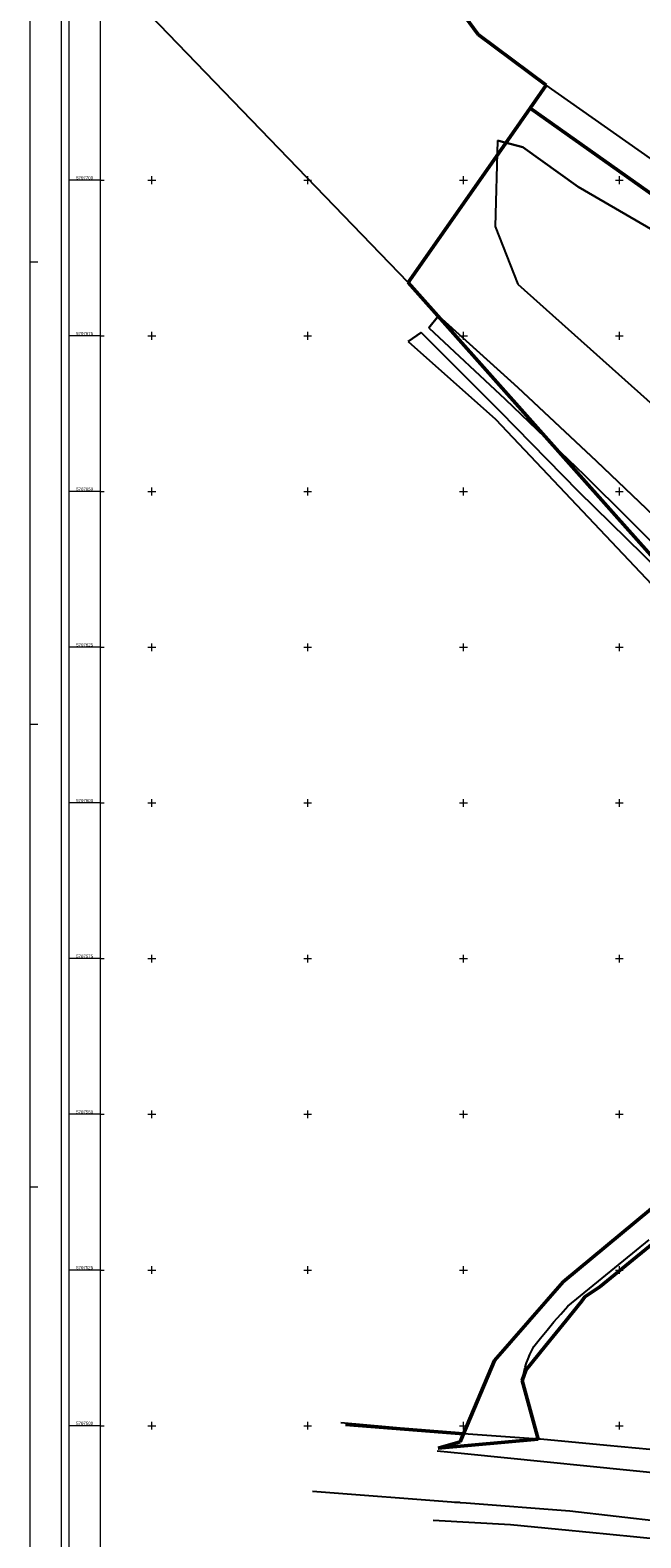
# Model space of a CAD drawing. Header units: metres. Extents: x 32377355 to 32378041, y 5707167 to 5708004.
# Tile 22 of 80: x 32377355 to 32377453, y 5707482 to 5707724. Entities that reach past the tile are written whole.
import ezdxf

# ---------------------------------------------------------------- set-up
doc = ezdxf.new("R2010")
doc.units = ezdxf.units.M
doc.header["$LTSCALE"] = 0.25
for name, color, linetype, lineweight in [('Bauwerke_ Einrichtungen_ Verkehr', 40, 'CONTINUOUS', 25), ('Ebene 71', 71, 'CONTINUOUS', 0), ('Flurstücke_ Grenzpunkte', 51, 'CONTINUOUS', 25), ('Reliefformen', 32, 'CONTINUOUS', 25), ('TN_ Vegetation', 91, 'CONTINUOUS', 25), ('TN_ Verkehr', 2, 'CONTINUOUS', 25)]:
    doc.layers.add(name, color=color, linetype=linetype, lineweight=lineweight)
doc.styles.add('Schrift rechtsgenei', font='Arial.ttf')

msp = doc.modelspace()

# ---------------------------------------------------------------- linework, layer by layer
at = {"layer": 'Bauwerke_ Einrichtungen_ Verkehr', "color": 37, "linetype": 'Continuous', "lineweight": 25, "true_color": 0x805c3b}
for p, q in [((32377466.006723, 5707543.914002), (32377440.962723, 5707523.103002)), ((32377441.707722, 5707519.187002), (32377454.746723, 5707529.864002)), ((32377440.962723, 5707523.103002), (32377429.949723, 5707510.489002)), ((32377439.472723, 5707516.649002), (32377440.579723, 5707517.927002)), ((32377440.579723, 5707517.927002), (32377441.707722, 5707519.187002)), ((32377437.324723, 5707514.037003), (32377438.387722, 5707515.352002)), ((32377438.387722, 5707515.352002), (32377439.472723, 5707516.649002)), ((32377435.944722, 5707512.066003), (32377436.283723, 5707512.704002)), ((32377436.283723, 5707512.704002), (32377437.324723, 5707514.037003)), ((32377429.949723, 5707510.489002), (32377424.975722, 5707498.683002)), ((32377435.104722, 5707510.070002), (32377435.353723, 5707510.748003)), ((32377435.353723, 5707510.748003), (32377435.633723, 5707511.414002)), ((32377435.633723, 5707511.414002), (32377435.944722, 5707512.066003)), ((32377434.424723, 5707507.265003), (32377434.546723, 5707507.977002)), ((32377434.546723, 5707507.977002), (32377434.700723, 5707508.683002)), ((32377434.700723, 5707508.683002), (32377434.886723, 5707509.381002)), ((32377434.886723, 5707509.381002), (32377435.104722, 5707510.070002)), ((32377436.963723, 5707497.847002), (32377434.424723, 5707507.265003)), ((32377424.975722, 5707498.683002), (32377405.341722, 5707500.463003)), ((32377436.963723, 5707497.847002), (32377424.975722, 5707498.683002)), ((32377437.351723, 5707497.810003), (32377436.963723, 5707497.847002)), ((32377447.991723, 5707496.803002), (32377437.351723, 5707497.810003)), ((32377454.889722, 5707496.151003), (32377447.991723, 5707496.803002)), ((32377424.443723, 5707487.667003), (32377423.571723, 5707487.666002)), ((32377420.136723, 5707484.805003), (32377432.504723, 5707484.110003)), ((32377432.504723, 5707484.110003), (32377440.238722, 5707483.375002)), ((32377440.238722, 5707483.375002), (32377445.752723, 5707482.834002)), ((32377445.752723, 5707482.834002), (32377447.912723, 5707482.622003)), ((32377447.912723, 5707482.622003), (32377453.332722, 5707482.091002)), ((32377453.332722, 5707482.091002), (32377456.511723, 5707481.781003))]:
    msp.add_line(p, q, dxfattribs=at)
at = {"layer": 'Bauwerke_ Einrichtungen_ Verkehr', "color": 253, "linetype": 'Continuous', "lineweight": 25, "true_color": 0xb2b2b2}
for p, q in [((32377425.167723, 5707495.481003), (32377420.748723, 5707495.890003)), ((32377458.019723, 5707492.139003), (32377425.167723, 5707495.481003)), ((32377400.792723, 5707489.462002), (32377424.443723, 5707487.667003)), ((32377424.443723, 5707487.667003), (32377425.410723, 5707487.631002)), ((32377425.410723, 5707487.631002), (32377442.047722, 5707486.313002)), ((32377442.047722, 5707486.313002), (32377456.925723, 5707484.598002))]:
    msp.add_line(p, q, dxfattribs=at)
at = {"layer": 'Ebene 71', "color": 7, "linetype": 'Continuous', "lineweight": 18}
for p, q in [((32377360.4975, 5707167.1275), (32377360.4975, 5708004.388635)), ((32377355.4975, 5707686.8775), (32377356.7475, 5707686.8775)), ((32377355.4975, 5707612.6275), (32377356.7475, 5707612.6275)), ((32377355.4975, 5707538.3775), (32377356.7475, 5707538.3775))]:
    msp.add_line(p, q, dxfattribs=at)
at = {"layer": 'Ebene 71', "color": 7, "lineweight": 18}
for p, q in [((32377366.7475, 5707699.997003), (32377361.7475, 5707699.997003)), ((32377366.7475, 5707674.997003), (32377361.7475, 5707674.997003)), ((32377366.7475, 5707649.997003), (32377361.7475, 5707649.997003)), ((32377366.7475, 5707624.997003), (32377361.7475, 5707624.997003)), ((32377366.7475, 5707599.997003), (32377361.7475, 5707599.997003)), ((32377366.7475, 5707574.997003), (32377361.7475, 5707574.997003)), ((32377366.7475, 5707549.997003), (32377361.7475, 5707549.997003)), ((32377366.7475, 5707524.997003), (32377361.7475, 5707524.997003)), ((32377366.7475, 5707499.997003), (32377361.7475, 5707499.997003))]:
    msp.add_line(p, q, dxfattribs=at)
at = {"layer": 'Ebene 71', "color": 7, "linetype": 'Continuous', "lineweight": 9}
for p, q in [((32377366.7475, 5707699.997003), (32377367.3725, 5707699.997003)), ((32377374.374722, 5707699.997003), (32377375.624722, 5707699.997003)), ((32377374.999722, 5707699.372003), (32377374.999722, 5707700.622003)), ((32377399.374722, 5707699.997003), (32377400.624722, 5707699.997003)), ((32377399.999722, 5707699.372003), (32377399.999722, 5707700.622003)), ((32377424.374722, 5707699.997003), (32377425.624722, 5707699.997003)), ((32377424.999722, 5707699.372003), (32377424.999722, 5707700.622003)), ((32377449.374722, 5707699.997003), (32377450.624722, 5707699.997003)), ((32377449.999722, 5707699.372003), (32377449.999722, 5707700.622003)), ((32377366.7475, 5707674.997003), (32377367.3725, 5707674.997003)), ((32377374.374722, 5707674.997003), (32377375.624722, 5707674.997003)), ((32377374.999722, 5707674.372003), (32377374.999722, 5707675.622003)), ((32377399.374722, 5707674.997003), (32377400.624722, 5707674.997003)), ((32377399.999722, 5707674.372003), (32377399.999722, 5707675.622003)), ((32377424.374722, 5707674.997003), (32377425.624722, 5707674.997003)), ((32377424.999722, 5707674.372003), (32377424.999722, 5707675.622003)), ((32377449.374722, 5707674.997003), (32377450.624722, 5707674.997003)), ((32377449.999722, 5707674.372003), (32377449.999722, 5707675.622003)), ((32377374.999722, 5707649.372003), (32377374.999722, 5707650.622003)), ((32377399.999722, 5707649.372003), (32377399.999722, 5707650.622003)), ((32377424.999722, 5707649.372003), (32377424.999722, 5707650.622003)), ((32377449.999722, 5707649.372003), (32377449.999722, 5707650.622003)), ((32377366.7475, 5707649.997003), (32377367.3725, 5707649.997003)), ((32377374.374722, 5707649.997003), (32377375.624722, 5707649.997003)), ((32377399.374722, 5707649.997003), (32377400.624722, 5707649.997003)), ((32377424.374722, 5707649.997003), (32377425.624722, 5707649.997003)), ((32377449.374722, 5707649.997003), (32377450.624722, 5707649.997003)), ((32377366.7475, 5707624.997003), (32377367.3725, 5707624.997003)), ((32377374.374722, 5707624.997003), (32377375.624722, 5707624.997003)), ((32377374.999722, 5707624.372003), (32377374.999722, 5707625.622003)), ((32377399.374722, 5707624.997003), (32377400.624722, 5707624.997003)), ((32377399.999722, 5707624.372003), (32377399.999722, 5707625.622003)), ((32377424.374722, 5707624.997003), (32377425.624722, 5707624.997003)), ((32377424.999722, 5707624.372003), (32377424.999722, 5707625.622003)), ((32377449.374722, 5707624.997003), (32377450.624722, 5707624.997003)), ((32377449.999722, 5707624.372003), (32377449.999722, 5707625.622003)), ((32377366.7475, 5707599.997003), (32377367.3725, 5707599.997003)), ((32377374.374722, 5707599.997003), (32377375.624722, 5707599.997003)), ((32377374.999722, 5707599.372003), (32377374.999722, 5707600.622003)), ((32377399.374722, 5707599.997003), (32377400.624722, 5707599.997003)), ((32377399.999722, 5707599.372003), (32377399.999722, 5707600.622003)), ((32377424.374722, 5707599.997003), (32377425.624722, 5707599.997003)), ((32377424.999722, 5707599.372003), (32377424.999722, 5707600.622003)), ((32377449.374722, 5707599.997003), (32377450.624722, 5707599.997003)), ((32377449.999722, 5707599.372003), (32377449.999722, 5707600.622003)), ((32377374.999722, 5707574.372003), (32377374.999722, 5707575.622003)), ((32377399.999722, 5707574.372003), (32377399.999722, 5707575.622003)), ((32377424.999722, 5707574.372003), (32377424.999722, 5707575.622003)), ((32377449.999722, 5707574.372003), (32377449.999722, 5707575.622003)), ((32377366.7475, 5707574.997003), (32377367.3725, 5707574.997003)), ((32377374.374722, 5707574.997003), (32377375.624722, 5707574.997003)), ((32377399.374722, 5707574.997003), (32377400.624722, 5707574.997003)), ((32377424.374722, 5707574.997003), (32377425.624722, 5707574.997003)), ((32377449.374722, 5707574.997003), (32377450.624722, 5707574.997003)), ((32377366.7475, 5707549.997003), (32377367.3725, 5707549.997003)), ((32377374.374722, 5707549.997003), (32377375.624722, 5707549.997003)), ((32377374.999722, 5707549.372003), (32377374.999722, 5707550.622003)), ((32377399.374722, 5707549.997003), (32377400.624722, 5707549.997003)), ((32377399.999722, 5707549.372003), (32377399.999722, 5707550.622003)), ((32377424.374722, 5707549.997003), (32377425.624722, 5707549.997003)), ((32377424.999722, 5707549.372003), (32377424.999722, 5707550.622003)), ((32377449.374722, 5707549.997003), (32377450.624722, 5707549.997003)), ((32377449.999722, 5707549.372003), (32377449.999722, 5707550.622003)), ((32377366.7475, 5707524.997003), (32377367.3725, 5707524.997003)), ((32377374.374722, 5707524.997003), (32377375.624722, 5707524.997003)), ((32377374.999722, 5707524.372003), (32377374.999722, 5707525.622003)), ((32377399.374722, 5707524.997003), (32377400.624722, 5707524.997003)), ((32377399.999722, 5707524.372003), (32377399.999722, 5707525.622003)), ((32377424.374722, 5707524.997003), (32377425.624722, 5707524.997003)), ((32377424.999722, 5707524.372003), (32377424.999722, 5707525.622003)), ((32377449.374722, 5707524.997003), (32377450.624722, 5707524.997003)), ((32377449.999722, 5707524.372003), (32377449.999722, 5707525.622003)), ((32377374.999722, 5707499.372003), (32377374.999722, 5707500.622003)), ((32377399.999722, 5707499.372003), (32377399.999722, 5707500.622003)), ((32377424.999722, 5707499.372003), (32377424.999722, 5707500.622003)), ((32377449.999722, 5707499.372003), (32377449.999722, 5707500.622003)), ((32377366.7475, 5707499.997003), (32377367.3725, 5707499.997003)), ((32377374.374722, 5707499.997003), (32377375.624722, 5707499.997003)), ((32377399.374722, 5707499.997003), (32377400.624722, 5707499.997003)), ((32377424.374722, 5707499.997003), (32377425.624722, 5707499.997003)), ((32377449.374722, 5707499.997003), (32377450.624722, 5707499.997003))]:
    msp.add_line(p, q, dxfattribs=at)
at = {"layer": 'Ebene 71', "color": 7, "linetype": 'Continuous', "lineweight": 18}
msp.add_lwpolyline([(32377355.4975, 5707167.1275), (32377355.4975, 5708004.388635), (32378040.685612, 5708004.388635), (32378040.685612, 5707167.1275), (32377355.4975, 5707167.1275)], close=True, dxfattribs=at)
at = {"layer": 'Ebene 71', "color": 7, "lineweight": 18}
for points in [[(32377361.77, 5707168.4), (32377361.77, 5708003.116135), (32378015.663113, 5708003.116135), (32378015.663113, 5707168.4), (32377361.77, 5707168.4)], [(32377366.7475, 5707173.3775), (32377366.7475, 5707998.138635), (32378010.685612, 5707998.138635), (32378010.685612, 5707173.3775), (32377366.7475, 5707173.3775)]]:
    msp.add_lwpolyline(points, close=True, dxfattribs=at)
at = {"layer": 'Flurstücke_ Grenzpunkte', "color": 7, "linetype": 'Continuous', "lineweight": 50}
for p, q in [((32377427.342723, 5707723.401003), (32377385.626722, 5707780.248003)), ((32377438.257723, 5707715.226002), (32377427.342723, 5707723.401003)), ((32377435.674723, 5707711.530002), (32377438.257723, 5707715.226002)), ((32377435.674723, 5707711.530002), (32377432.463723, 5707706.939002)), ((32377461.969723, 5707692.916002), (32377435.674723, 5707711.530002)), ((32377432.463723, 5707706.939002), (32377416.123723, 5707683.579002)), ((32377416.123723, 5707683.579002), (32377449.300723, 5707646.201003)), ((32377449.300723, 5707646.201003), (32377482.485723, 5707608.832003)), ((32377466.006723, 5707543.914002), (32377440.962723, 5707523.103002)), ((32377446.843722, 5707522.310003), (32377465.399723, 5707537.535002)), ((32377440.962723, 5707523.103002), (32377429.949723, 5707510.489002)), ((32377444.454723, 5707520.683002), (32377446.843722, 5707522.310003)), ((32377443.454723, 5707519.363002), (32377443.889722, 5707519.937002)), ((32377443.889722, 5707519.937002), (32377444.454723, 5707520.683002)), ((32377441.463723, 5707516.898002), (32377443.454723, 5707519.363002)), ((32377438.161722, 5707512.810003), (32377441.463723, 5707516.898002)), ((32377435.013723, 5707508.912003), (32377438.161722, 5707512.810003)), ((32377429.949723, 5707510.489002), (32377424.975722, 5707498.683002)), ((32377434.424723, 5707507.265003), (32377435.013723, 5707508.912003)), ((32377436.963723, 5707497.847002), (32377434.424723, 5707507.265003)), ((32377406.077723, 5707500.193002), (32377424.975722, 5707498.683002)), ((32377424.975722, 5707498.683002), (32377424.432723, 5707497.385002)), ((32377420.950723, 5707496.406003), (32377436.963723, 5707497.847002)), ((32377424.432723, 5707497.385002), (32377420.950723, 5707496.406003))]:
    msp.add_line(p, q, dxfattribs=at)
at = {"layer": 'Reliefformen', "color": 37, "linetype": 'Continuous', "lineweight": 25, "true_color": 0x805c3b}
for p, q in [((32377430.450723, 5707706.378003), (32377430.076723, 5707692.565003)), ((32377430.450723, 5707706.378003), (32377430.076723, 5707692.565003)), ((32377434.496723, 5707705.317002), (32377430.450723, 5707706.378003)), ((32377430.450723, 5707706.378003), (32377434.496723, 5707705.317002)), ((32377443.382723, 5707698.927002), (32377434.496723, 5707705.317002)), ((32377434.496723, 5707705.317002), (32377443.382723, 5707698.927002)), ((32377457.668722, 5707690.602002), (32377443.382723, 5707698.927002)), ((32377443.382723, 5707698.927002), (32377457.668722, 5707690.602002)), ((32377430.076723, 5707692.565003), (32377433.709723, 5707683.320002)), ((32377433.709723, 5707683.320002), (32377476.941723, 5707644.529002)), ((32377420.968722, 5707678.226002), (32377419.417723, 5707676.296002)), ((32377419.417723, 5707676.296002), (32377420.968722, 5707678.226002)), ((32377433.686723, 5707666.724003), (32377420.968722, 5707678.226002)), ((32377420.968722, 5707678.226002), (32377433.686723, 5707666.724003)), ((32377418.195723, 5707675.527002), (32377416.143723, 5707674.105003)), ((32377416.143723, 5707674.105003), (32377418.195723, 5707675.527002)), ((32377430.886723, 5707662.828002), (32377418.195723, 5707675.527002)), ((32377419.417723, 5707676.296002), (32377431.699723, 5707664.841002)), ((32377416.143723, 5707674.105003), (32377430.102722, 5707661.608002)), ((32377416.143723, 5707674.105003), (32377430.102722, 5707661.608002)), ((32377446.315722, 5707654.848002), (32377433.686723, 5707666.724003)), ((32377433.686723, 5707666.724003), (32377446.315722, 5707654.848002)), ((32377443.502723, 5707649.927002), (32377430.886723, 5707662.828002)), ((32377431.699723, 5707664.841002), (32377444.339722, 5707652.658002)), ((32377430.102722, 5707661.608002), (32377457.974723, 5707632.133003)), ((32377430.102722, 5707661.608002), (32377457.974723, 5707632.133003)), ((32377464.829723, 5707637.221002), (32377446.315722, 5707654.848002)), ((32377446.315722, 5707654.848002), (32377464.829723, 5707637.221002)), ((32377444.339722, 5707652.658002), (32377462.138723, 5707634.945002)), ((32377459.436723, 5707634.273002), (32377443.502723, 5707649.927002))]:
    msp.add_line(p, q, dxfattribs=at)
at = {"layer": 'TN_ Vegetation', "color": 253, "linetype": 'Continuous', "lineweight": 25, "true_color": 0xb2b2b2}
for p, q in [((32377416.123723, 5707683.579002), (32377366.7475, 5707734.80119)), ((32377449.300723, 5707646.201003), (32377416.123723, 5707683.579002)), ((32377482.485723, 5707608.832003), (32377449.300723, 5707646.201003)), ((32377440.962723, 5707523.103002), (32377466.006723, 5707543.914002)), ((32377429.949723, 5707510.489002), (32377440.962723, 5707523.103002)), ((32377424.975722, 5707498.683002), (32377429.949723, 5707510.489002)), ((32377406.077723, 5707500.193002), (32377424.975722, 5707498.683002))]:
    msp.add_line(p, q, dxfattribs=at)
at = {"layer": 'TN_ Verkehr', "color": 253, "linetype": 'Continuous', "lineweight": 25, "true_color": 0xb2b2b2}
for p, q in [((32377438.257723, 5707715.226002), (32377435.674723, 5707711.530002)), ((32377462.553723, 5707698.116003), (32377438.257723, 5707715.226002)), ((32377435.674723, 5707711.530002), (32377461.969723, 5707692.916002)), ((32377446.843722, 5707522.310003), (32377465.399723, 5707537.535002)), ((32377444.454723, 5707520.683002), (32377446.843722, 5707522.310003)), ((32377443.454723, 5707519.363002), (32377443.889722, 5707519.937002)), ((32377443.889722, 5707519.937002), (32377444.454723, 5707520.683002)), ((32377441.463723, 5707516.898002), (32377443.454723, 5707519.363002)), ((32377438.161722, 5707512.810003), (32377441.463723, 5707516.898002)), ((32377435.013723, 5707508.912003), (32377438.161722, 5707512.810003)), ((32377434.424723, 5707507.265003), (32377435.013723, 5707508.912003)), ((32377436.963723, 5707497.847002), (32377434.424723, 5707507.265003)), ((32377424.975722, 5707498.683002), (32377424.432723, 5707497.385002)), ((32377420.950723, 5707496.406003), (32377436.963723, 5707497.847002)), ((32377424.432723, 5707497.385002), (32377420.950723, 5707496.406003))]:
    msp.add_line(p, q, dxfattribs=at)

# ---------------------------------------------------------------- texts
at = {"layer": 'Ebene 71', "color": 7, "lineweight": 18, "char_height": 0.5, "attachment_point": 7, "line_spacing_factor": 0.69, "style": 'Schrift rechtsgenei'}
for s, insert in [('5707700', (32377362.865, 5707700.122003)), ('5707675', (32377362.865, 5707675.122003)), ('5707650', (32377362.865, 5707650.122003)), ('5707625', (32377362.865, 5707625.122003)), ('5707600', (32377362.865, 5707600.122003)), ('5707575', (32377362.865, 5707575.122003)), ('5707550', (32377362.865, 5707550.122003)), ('5707525', (32377362.865, 5707525.122003)), ('5707500', (32377362.865, 5707500.122003))]:
    msp.add_mtext(s, dxfattribs=dict(at, insert=insert))

doc.saveas('drawing.dxf')
